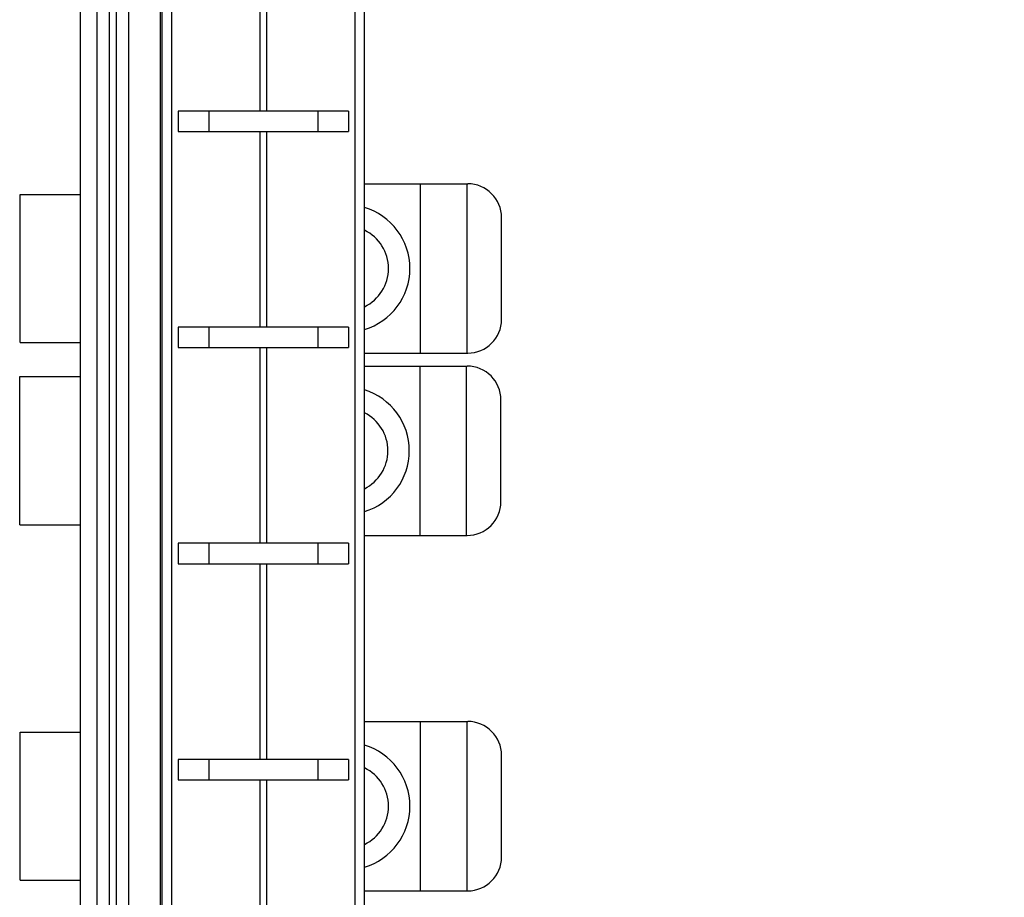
# Model space of a CAD drawing. Header units: inches. Extents: x 0.2 to 16.8, y 0.2 to 10.8.
# Tile 31 of 42: x 10.117 to 11.033, y 6.256 to 7.072. Entities that reach past the tile are written whole.
import ezdxf

# ---------------------------------------------------------------- set-up
doc = ezdxf.new("R2010")
doc.units = ezdxf.units.IN
doc.header["$LTSCALE"] = 0.935
doc.header["$MEASUREMENT"] = 0
doc.layers.get('0').update_dxf_attribs({"linetype": 'CONTINUOUS'})
doc.layers.add('DIMENSIONS', color=7, linetype='CONTINUOUS')
doc.styles.get("Standard").update_dxf_attribs({"font": 'txt', "width": 0.8})
doc.dimstyles.new('DIMSTYLE_2', dxfattribs={"dimtxt": 0.125, "dimasz": 0.18, "dimexe": 0.125, "dimexo": 0.0625, "dimgap": 0.0625, "dimtad": 0, "dimtih": 1, "dimtoh": 1, "dimzin": 4, "dimdsep": 46, "dimtxsty": 'STANDARD', "dimblk": '_FILLED', "dimblk1": '_FILLED', "dimblk2": '_FILLED', "dimcen": 0.09, "dimadec": 0, "dimazin": 0, "dimtp": 0.01, "dimtm": 0.01, "dimtfac": 1, "dimtofl": 0, "dimtmove": 0, "dimatfit": 3, "dimldrblk": '_FILLED', "dimfxl": 1, "dimtolj": 1, "dimtzin": 4, "dimarcsym": 0})

# ---------------------------------------------------------------- blocks, each defined once
blk = doc.blocks.new('_FILLED')
at = {"color": 0, "linetype": 'BYBLOCK'}
blk.add_solid([(0, 0), (-1, 0.1736), (-1, -0.1736)], dxfattribs=at)
blk = doc.blocks.new('*D18')
at = {"layer": 'DIMENSIONS', "color": 2, "linetype": 'CONTINUOUS'}
for p, q in [((10.35113, 8.59335), (11.85569, 8.59335)), ((11.73069, 8.59335), (11.73069, 6.1859)), ((11.73069, 3.52844), (11.73069, 5.9359)), ((10.35113, 3.52844), (11.85569, 3.52844))]:
    blk.add_line(p, q, dxfattribs=at)
at = {"layer": 'DIMENSIONS', "color": 2, "linetype": 'CONTINUOUS', "xscale": 0.18, "yscale": 0.18, "zscale": 0.18}
for p, rotation in [((11.73069, 8.59335), 90), ((11.73069, 3.52844), 270)]:
    blk.add_blockref('_FILLED', p, dxfattribs=dict(at, rotation=rotation))
at = {"layer": 'DIMENSIONS', "color": 2, "linetype": 'CONTINUOUS', "insert": (11.73069, 6.1234), "char_height": 0.125, "width": 1.225, "attachment_point": 2, "line_spacing_factor": 0.9}
blk.add_mtext('5.06{\\Ftxt.shx;\\W1.000000;\\H0.125000; }[128.6]', dxfattribs=at)

msp = doc.modelspace()

# ---------------------------------------------------------------- linework, layer by layer
at = {"color": 7, "linetype": 'CONTINUOUS'}
for p, q in [((10.18863, 8.59335), (10.18863, 3.52844)), ((10.21863, 3.52844), (10.21863, 8.59335)), ((10.17363, 3.53844), (10.17363, 8.58335)), ((10.24963, 4.17335), (10.24963, 8.17335)), ((10.43763, 4.17335), (10.43763, 8.17335)), ((10.26438, 6.98665), (10.26438, 6.96765)), ((10.42288, 6.98665), (10.26438, 6.98665)), ((10.29308, 6.98665), (10.29308, 6.96765)), ((10.39418, 6.98665), (10.39418, 6.96765)), ((10.42288, 6.98665), (10.42288, 6.96765)), ((10.26438, 6.96765), (10.42288, 6.96765)), ((10.43763, 6.91908), (10.53367, 6.91908)), ((10.48957, 6.91908), (10.48957, 6.7616)), ((10.53288, 6.91908), (10.53288, 6.7616)), ((10.11753, 6.77144), (10.11753, 6.90924)), ((10.11753, 6.90924), (10.17363, 6.90924)), ((10.56516, 6.7931), (10.56516, 6.88758)), ((10.26438, 6.7857), (10.26438, 6.7667)), ((10.42288, 6.7857), (10.26438, 6.7857)), ((10.29308, 6.7857), (10.29308, 6.7667)), ((10.39418, 6.7857), (10.39418, 6.7667)), ((10.42288, 6.7857), (10.42288, 6.7667)), ((10.11753, 6.77144), (10.17363, 6.77144)), ((10.26438, 6.7667), (10.42288, 6.7667)), ((10.43763, 6.7616), (10.53367, 6.7616)), ((10.43763, 6.74958), (10.53315, 6.74958)), ((10.48906, 6.74958), (10.48906, 6.5921)), ((10.53237, 6.74958), (10.53237, 6.5921)), ((10.11701, 6.60195), (10.11701, 6.73974)), ((10.11701, 6.73974), (10.17363, 6.73974)), ((10.56465, 6.6236), (10.56465, 6.71809)), ((10.11701, 6.60195), (10.17363, 6.60195)), ((10.26438, 6.58475), (10.26438, 6.56575)), ((10.42288, 6.58475), (10.26438, 6.58475)), ((10.29308, 6.58475), (10.29308, 6.56575)), ((10.39418, 6.58475), (10.39418, 6.56575)), ((10.42288, 6.58475), (10.42288, 6.56575)), ((10.43763, 6.5921), (10.53315, 6.5921)), ((10.26438, 6.56575), (10.42288, 6.56575)), ((10.43763, 6.41908), (10.53367, 6.41908)), ((10.48957, 6.41908), (10.48957, 6.2616)), ((10.53288, 6.41908), (10.53288, 6.2616)), ((10.11753, 6.27144), (10.11753, 6.40924)), ((10.11753, 6.40924), (10.17363, 6.40924)), ((10.26438, 6.3838), (10.26438, 6.3648)), ((10.42288, 6.3838), (10.26438, 6.3838)), ((10.29308, 6.3838), (10.29308, 6.3648)), ((10.39418, 6.3838), (10.39418, 6.3648)), ((10.42288, 6.3838), (10.42288, 6.3648)), ((10.56516, 6.2931), (10.56516, 6.38758)), ((10.26438, 6.3648), (10.42288, 6.3648)), ((10.11753, 6.27144), (10.17363, 6.27144)), ((10.43763, 6.2616), (10.53367, 6.2616))]:
    msp.add_line(p, q, dxfattribs=at)
at = {"color": 9, "linetype": 'CONTINUOUS'}
for p, q in [((10.20063, 3.52844), (10.20063, 8.59335)), ((10.20663, 8.59335), (10.20663, 3.52844)), ((10.24783, 4.16385), (10.24783, 8.18285)), ((10.25858, 4.17335), (10.25858, 8.17335)), ((10.42867, 8.17335), (10.42867, 4.17335)), ((10.34049, 7.1686), (10.34049, 6.98665)), ((10.34677, 6.98665), (10.34677, 7.1686)), ((10.34049, 6.96765), (10.34049, 6.7857)), ((10.34677, 6.7857), (10.34677, 6.96765)), ((10.34049, 6.7667), (10.34049, 6.58475)), ((10.34677, 6.58475), (10.34677, 6.7667)), ((10.34049, 6.56575), (10.34049, 6.3838)), ((10.34677, 6.3838), (10.34677, 6.56575)), ((10.34049, 6.3648), (10.34049, 6.18285)), ((10.34677, 6.18285), (10.34677, 6.3648))]:
    msp.add_line(p, q, dxfattribs=at)
at = {"color": 7, "linetype": 'CONTINUOUS'}
for centre, radius, start, end in [((10.53367, 6.88758), 0.0315, 0, 90), ((10.42068, 6.84034), 0.05925, 286.63371, 73.36655), ((10.42068, 6.84034), 0.03937, 295.50822, 64.48434), ((10.53367, 6.7931), 0.0315, 270, 360), ((10.53315, 6.71809), 0.0315, 0, 90), ((10.42016, 6.67084), 0.05925, 287.15204, 72.84897), ((10.42016, 6.67084), 0.03937, 296.34083, 63.66144), ((10.53315, 6.6236), 0.0315, 270, 360), ((10.53367, 6.38758), 0.0315, 0, 90), ((10.42068, 6.34034), 0.05925, 286.62769, 73.36752), ((10.42068, 6.34034), 0.03937, 295.51996, 64.47947), ((10.53367, 6.2931), 0.0315, 270, 360)]:
    msp.add_arc(centre, radius, start, end, dxfattribs=at)

# ---------------------------------------------------------------- dimensions: what is measured, and where the dimension line sits
at = {"layer": 'DIMENSIONS', "color": 2, "linetype": 'CONTINUOUS'}
dim = msp.add_linear_dim(base=(11.73069, 8.59335), p1=(10.28863, 3.52844), p2=(10.28863, 8.59335), angle=90, dimstyle='DIMSTYLE_2', dxfattribs=at)
dim.commit()
dim.dimension.update_dxf_attribs({"geometry": '*D18', "text_midpoint": (11.73069, 6.0609), "dimtype": 160})

doc.saveas('drawing.dxf')
